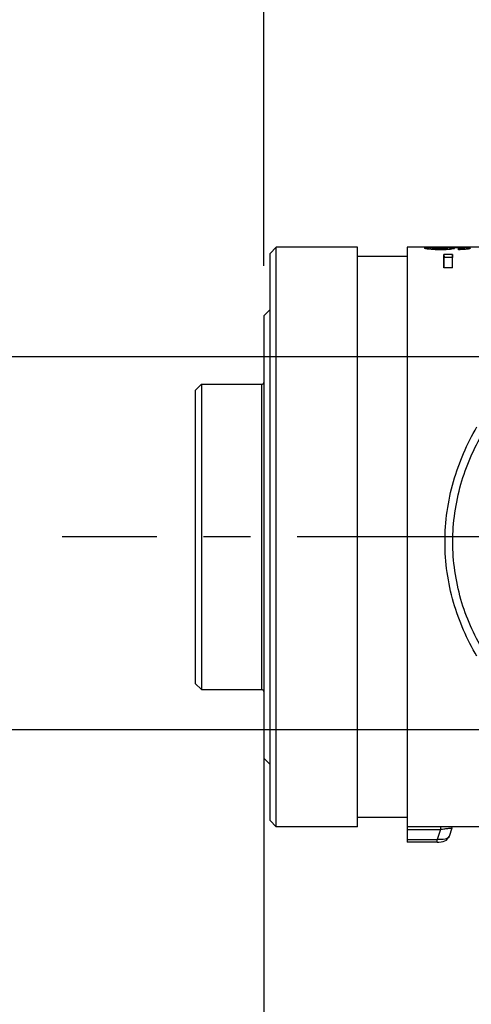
# Model space of a CAD drawing. Header units: millimetres. Extents: x 5828 to 6704, y 123 to 421.
# Tile 93 of 256: x 6372.85 to 6376.47, y 271.62 to 279.52. Entities that reach past the tile are written whole.
import ezdxf
from ezdxf import colors
from ezdxf.entities.mleader import LeaderData, LeaderLine
from ezdxf.math import Vec2, Vec3

# ---------------------------------------------------------------- set-up
doc = ezdxf.new("R2010")
doc.units = ezdxf.units.MM
doc.linetypes.add('CENTER', pattern=[0.6, 0.375, -0.075, 0.075, -0.075])
for name, color, linetype in [('中心线', 7, 'Continuous'), ('外形图', 7, 'Continuous'), ('多重引线', 7, 'Continuous'), ('尺寸标注', 7, 'Continuous')]:
    doc.layers.add(name, color=color, linetype=linetype)
doc.styles.add('微软雅黑', font='msyh.ttc', dxfattribs={"height": 1.5})
doc.styles.add('思源黑', font='SourceHanSansCN-Normal.ttf')
doc.dimstyles.new('尺寸标注_1_20比例', dxfattribs={"dimtxt": 1.5, "dimasz": 1.25, "dimexe": 0.5, "dimexo": 0.4, "dimgap": 0.5, "dimtad": 1, "dimdec": 1, "dimlfac": 20, "dimdsep": 46, "dimtxsty": '微软雅黑', "dimcen": 0.09, "dimadec": 0, "dimazin": 0, "dimtp": 0.01, "dimtm": 0.01, "dimtfac": 1, "dimtdec": 1, "dimtofl": 0, "dimtmove": 0, "dimatfit": 3, "dimfxl": 1, "dimtolj": 1, "dimarcsym": 0})

# ---------------------------------------------------------------- blocks, each defined once
blk = doc.blocks.new('*D1080')
at = {"layer": 'Defpoints', "color": 0}
for p in [(6374.8045, 277.1443), (6379.9544, 273.8211), (6374.8045, 267.4484)]:
    blk.add_point(p, dxfattribs=at)
at = {"layer": '尺寸标注', "color": 0, "lineweight": -2}
for p, q in [((6374.8045, 276.7443), (6374.8045, 266.9484)), ((6379.9544, 273.4211), (6379.9544, 266.9484)), ((6378.7044, 267.4484), (6376.0545, 267.4484))]:
    blk.add_line(p, q, dxfattribs=at)
at = {"layer": '尺寸标注', "color": 0}
for points in [[(6376.0545, 267.6567), (6376.0545, 267.2401), (6374.8045, 267.4484)], [(6378.7044, 267.2401), (6378.7044, 267.6567), (6379.9544, 267.4484)]]:
    blk.add_solid(points, dxfattribs=at)
at = {"layer": '尺寸标注', "color": 0, "insert": (6377.2985, 268.72), "char_height": 1.5, "attachment_point": 5, "style": '微软雅黑'}
blk.add_mtext('\\A1;\\A1;{\\fAlibaba PuHuiTi 3.0 55 Regular|b0|i0|c134|p18;103}', dxfattribs=at)
blk = doc.blocks.new('*D1081')
at = {"layer": 'Defpoints', "color": 0}
for p in [(6374.8045, 284.7938), (6374.8045, 277.1443), (6378.7066, 275.3693)]:
    blk.add_point(p, dxfattribs=at)
at = {"layer": '尺寸标注', "color": 0, "lineweight": -2}
for p, q in [((6374.8045, 277.5443), (6374.8045, 285.2938)), ((6378.7066, 275.7693), (6378.7066, 285.2938)), ((6377.4566, 284.7938), (6376.0545, 284.7938))]:
    blk.add_line(p, q, dxfattribs=at)
at = {"layer": '尺寸标注', "color": 0}
for points in [[(6376.0545, 285.0021), (6376.0545, 284.5854), (6374.8045, 284.7938)], [(6377.4566, 284.5854), (6377.4566, 285.0021), (6378.7066, 284.7938)]]:
    blk.add_solid(points, dxfattribs=at)
at = {"layer": '尺寸标注', "color": 0, "insert": (6376.6778, 286.0654), "char_height": 1.5, "attachment_point": 5, "style": '微软雅黑'}
blk.add_mtext('\\A1;\\A1;{\\fAlibaba PuHuiTi 3.0 55 Regular|b0|i0|c134|p18;78}', dxfattribs=at)
blk = doc.blocks.new('*D1086')
at = {"layer": 'Defpoints', "color": 0}
for p in [(6374.8045, 277.1443), (6410.7045, 221.4555), (6410.7045, 217.572)]:
    blk.add_point(p, dxfattribs=at)
at = {"layer": '尺寸标注', "color": 0, "lineweight": -2}
for p, q in [((6374.8045, 276.7443), (6374.8045, 217.072)), ((6410.7045, 221.0555), (6410.7045, 217.072)), ((6376.0545, 217.572), (6409.4545, 217.572))]:
    blk.add_line(p, q, dxfattribs=at)
at = {"layer": '尺寸标注', "color": 0}
for points in [[(6376.0545, 217.7803), (6376.0545, 217.3636), (6374.8045, 217.572)], [(6409.4545, 217.3636), (6409.4545, 217.7803), (6410.7045, 217.572)]]:
    blk.add_solid(points, dxfattribs=at)
at = {"layer": '尺寸标注', "color": 0, "insert": (6392.7545, 218.8436), "char_height": 1.5, "attachment_point": 5, "style": '微软雅黑'}
blk.add_mtext('\\A1;\\A1;{\\fAlibaba PuHuiTi 3.0 55 Regular|b0|i0|c134|p18;718}', dxfattribs=at)
blk = doc.blocks.new('*D1152')
at = {"layer": 'Defpoints', "color": 0}
for p in [(6379.9545, 276.8145), (6368.7861, 273.8211), (6379.9545, 273.8211)]:
    blk.add_point(p, dxfattribs=at)
at = {"layer": '尺寸标注', "color": 0, "lineweight": -2}
for p, q in [((6368.7861, 278.0645), (6368.7861, 279.3145)), ((6379.5545, 276.8145), (6368.2861, 276.8145)), ((6379.5545, 273.8211), (6368.2861, 273.8211)), ((6368.7861, 272.5711), (6368.7861, 268.1946))]:
    blk.add_line(p, q, dxfattribs=at)
at = {"layer": '尺寸标注', "color": 0}
for points in [[(6368.5778, 278.0645), (6368.9944, 278.0645), (6368.7861, 276.8145)], [(6368.9944, 272.5711), (6368.5778, 272.5711), (6368.7861, 273.8211)]]:
    blk.add_solid(points, dxfattribs=at)
at = {"layer": '尺寸标注', "color": 0, "insert": (6367.5109, 269.7578), "char_height": 1.5, "attachment_point": 5, "rotation": 90, "style": '微软雅黑'}
blk.add_mtext('\\A1;\\A1;60', dxfattribs=at)

msp = doc.modelspace()

# ---------------------------------------------------------------- linework, layer by layer
at = {"layer": '中心线', "linetype": 'CENTER', "ltscale": 5}
msp.add_line((6415.9466, 275.3693), (6373.1881, 275.3693), dxfattribs=at)
at = {"layer": '外形图', "linetype": 'ByBlock'}
for p, q in [((6374.8545, 277.6443), (6374.9045, 277.6943)), ((6374.9045, 273.0443), (6374.9045, 277.6943)), ((6375.5545, 277.6943), (6374.9045, 277.6943)), ((6375.5545, 273.0443), (6375.5545, 277.6943)), ((6375.9545, 277.6943), (6375.9545, 272.9195)), ((6376.1456, 277.6943), (6375.9545, 277.6943)), ((6376.0934, 277.6862), (6376.0934, 277.6863)), ((6376.1365, 277.6922), (6376.1373, 277.6764)), ((6376.2138, 277.6943), (6376.1456, 277.6943)), ((6376.151, 277.6863), (6376.15, 277.6752)), ((6376.1697, 277.6833), (6376.1693, 277.674)), ((6376.2173, 277.6943), (6376.2138, 277.6943)), ((6376.2138, 277.6933), (6376.2204, 277.6933)), ((6376.2168, 277.6819), (6376.2168, 277.6729)), ((6376.5856, 277.6943), (6376.2173, 277.6943)), ((6376.2577, 277.6934), (6376.2577, 277.6888)), ((6376.2577, 277.6934), (6376.2587, 277.6934)), ((6376.2597, 277.6832), (6376.2602, 277.6737)), ((6376.2757, 277.6861), (6376.2768, 277.6745)), ((6376.2903, 277.6933), (6376.2962, 277.6933)), ((6376.3486, 277.6931), (6376.3485, 277.6894)), ((6376.364, 277.6738), (6376.364, 277.6825)), ((6376.3729, 277.6929), (6376.3743, 277.6929)), ((6376.3932, 277.6836), (6376.3937, 277.6746)), ((6376.402, 277.6859), (6376.403, 277.675)), ((6376.4115, 277.6921), (6376.4106, 277.6755)), ((6376.447, 277.6899), (6376.4462, 277.6799)), ((6376.4583, 277.6855), (6376.4583, 277.6854)), ((6374.8545, 273.0943), (6374.8545, 277.6443)), ((6375.9545, 277.6193), (6375.5545, 277.6193)), ((6376.2475, 277.528), (6376.2475, 277.6365)), ((6376.3175, 277.6365), (6376.2475, 277.6365)), ((6376.2475, 277.6365), (6376.2497, 277.6116)), ((6376.2497, 277.528), (6376.2497, 277.6116)), ((6376.3153, 277.6116), (6376.2497, 277.6116)), ((6376.3175, 277.6365), (6376.3153, 277.6116)), ((6376.3153, 277.528), (6376.3153, 277.6116)), ((6376.3175, 277.528), (6376.3175, 277.6365)), ((6376.3175, 277.528), (6376.2475, 277.528)), ((6374.8045, 277.1443), (6374.8545, 277.1943)), ((6374.8045, 277.1443), (6374.8045, 273.5943)), ((6374.3045, 276.5943), (6374.2545, 276.5443)), ((6374.3045, 276.5943), (6374.3045, 274.1443)), ((6374.3045, 276.5943), (6374.7895, 276.5943)), ((6374.7895, 274.1443), (6374.7895, 276.5943)), ((6374.2545, 276.5443), (6374.2545, 274.1943)), ((6374.3045, 274.1443), (6374.2545, 274.1943)), ((6374.3045, 274.1443), (6374.7895, 274.1443)), ((6374.8045, 273.5943), (6374.8545, 273.5443)), ((6375.9545, 273.1193), (6375.5545, 273.1193)), ((6374.8545, 273.0943), (6374.9045, 273.0443)), ((6375.5545, 273.0443), (6374.9045, 273.0443)), ((6376.5856, 273.0443), (6375.9545, 273.0443)), ((6375.9545, 273.0217), (6376.2193, 273.0217)), ((6376.2193, 273.0217), (6376.1937, 272.943)), ((6376.2193, 273.0443), (6376.2193, 273.0217)), ((6376.3105, 273.0317), (6376.2892, 272.966)), ((6375.9545, 272.943), (6376.1937, 272.943)), ((6376.1937, 272.9195), (6376.1937, 272.943)), ((6376.1937, 272.9195), (6375.9545, 272.9195))]:
    msp.add_line(p, q, dxfattribs=at)
for points in [[(6376.3105, 273.0317), (6376.3148, 273.0424), (6376.3159, 273.0443)], [(6376.1937, 272.9195), (6376.2077, 272.9199), (6376.226, 272.9219), (6376.2421, 272.9253), (6376.2559, 272.9304), (6376.2675, 272.9371), (6376.2775, 272.946), (6376.2859, 272.9581), (6376.2892, 272.966)]]:
    msp.add_lwpolyline(points, dxfattribs=at)
for centre, radius, start, end in [((6376.1856, 276.1063), 1.5867, 90.94773, 91.77214), ((6376.2043, 275.1018), 2.5914, 90.78664, 90.993), ((6376.2306, 272.9535), 4.7398, 90.20325, 90.74833), ((6376.2563, 266.9203), 10.7731, 89.9924, 90.19071), ((6375.9131, 277.7898), 0.3959, 343.24311, 344.11217), ((6376.2786, 267.6771), 10.0162, 89.59934, 89.89894), ((6376.3158, 273.0601), 4.6332, 89.29351, 89.59395), ((6374.7895, 276.6093), 0.015, 270, 0), ((6374.7895, 274.1293), 0.015, 0, 90)]:
    msp.add_arc(centre, radius, start, end, dxfattribs=at)
for points, knots in [([(6376.0934, 277.6863), (6376.0934, 277.6898), (6376.1153, 277.6902), (6376.1254, 277.6919), (6376.1365, 277.6922)], [0, 0, 0, 0, 0.240708, 1, 1, 1, 1]), ([(6376.1283, 277.6773), (6376.1194, 277.6783), (6376.1102, 277.6805), (6376.0937, 277.683), (6376.0934, 277.6862)], [0, 0, 0, 0, 0.735476, 1, 1, 1, 1]), ([(6376.1689, 277.6888), (6376.1645, 277.6886), (6376.1603, 277.6875), (6376.151, 277.6879), (6376.151, 277.6863)], [0, 0, 0, 0, 0.737741, 1, 1, 1, 1]), ([(6376.151, 277.6863), (6376.151, 277.6844), (6376.1609, 277.685), (6376.1652, 277.6836), (6376.1697, 277.6833)], [0, 0, 0, 0, 0.287333, 1, 1, 1, 1]), ([(6376.2587, 277.6888), (6376.2554, 277.689), (6376.2404, 277.6896), (6376.2255, 277.6897), (6376.2138, 277.6897)], [0, 0, 0, 0, 0.223725, 1, 1, 1, 1]), ([(6376.2168, 277.6819), (6376.2207, 277.6819), (6376.235, 277.682), (6376.2493, 277.6824), (6376.2597, 277.6832)], [0, 0, 0, 0, 0.276142, 1, 1, 1, 1]), ([(6376.2757, 277.6861), (6376.2757, 277.6877), (6376.2669, 277.6875), (6376.2629, 277.6885), (6376.2587, 277.6888)], [0, 0, 0, 0, 0.278126, 1, 1, 1, 1]), ([(6376.2597, 277.6832), (6376.2637, 277.6835), (6376.2675, 277.6845), (6376.2757, 277.6847), (6376.2757, 277.6861)], [0, 0, 0, 0, 0.740293, 1, 1, 1, 1]), ([(6376.2962, 277.6898), (6376.2958, 277.6884), (6376.2951, 277.6856), (6376.2943, 277.6828), (6376.2939, 277.6814)], [0, 0, 0, 0, 0.499961, 1, 1, 1, 1]), ([(6376.3742, 277.6888), (6376.3681, 277.689), (6376.3421, 277.6897), (6376.3161, 277.6898), (6376.2962, 277.6898)], [0, 0, 0, 0, 0.235216, 1, 1, 1, 1]), ([(6376.2962, 277.6898), (6376.3053, 277.6894), (6376.3139, 277.6879), (6376.332, 277.6872), (6376.332, 277.6841)], [0, 0, 0, 0, 0.747287, 1, 1, 1, 1]), ([(6376.332, 277.684), (6376.3318, 277.6811), (6376.3167, 277.6793), (6376.3085, 277.6773), (6376.3006, 277.6764)], [0, 0, 0, 0, 0.268066, 1, 1, 1, 1]), ([(6376.364, 277.6825), (6376.3668, 277.6825), (6376.3765, 277.6828), (6376.3863, 277.683), (6376.3932, 277.6836)], [0, 0, 0, 0, 0.287185, 1, 1, 1, 1]), ([(6376.402, 277.6859), (6376.402, 277.6886), (6376.3871, 277.6863), (6376.3808, 277.6885), (6376.3742, 277.6888)], [0, 0, 0, 0, 0.28918, 1, 1, 1, 1]), ([(6376.3932, 277.6836), (6376.3955, 277.6838), (6376.3979, 277.684), (6376.402, 277.6851), (6376.402, 277.6859)], [0, 0, 0, 0, 0.746291, 1, 1, 1, 1]), ([(6376.4115, 277.6921), (6376.4152, 277.6919), (6376.4271, 277.6915), (6376.4389, 277.6909), (6376.447, 277.6899)], [0, 0, 0, 0, 0.315667, 1, 1, 1, 1]), ([(6376.447, 277.6899), (6376.4488, 277.6897), (6376.4523, 277.6891), (6376.4583, 277.6878), (6376.4583, 277.6855)], [0, 0, 0, 0, 0.453949, 1, 1, 1, 1]), ([(6376.4519, 277.6814), (6376.4515, 277.6812), (6376.4508, 277.681), (6376.45, 277.6808), (6376.4497, 277.6807)], [0, 0, 0, 0, 0.478759, 1, 1, 1, 1]), ([(6376.4583, 277.6854), (6376.4582, 277.6846), (6376.4559, 277.6826), (6376.4536, 277.6819), (6376.4519, 277.6814)], [0, 0, 0, 0, 0.320137, 1, 1, 1, 1]), ([(6376.2192, 277.6729), (6376.2109, 277.6729), (6376.1805, 277.6732), (6376.1501, 277.6747), (6376.1283, 277.6773)], [0, 0, 0, 0, 0.274995, 1, 1, 1, 1]), ([(6376.3006, 277.6764), (6376.2943, 277.6758), (6376.2672, 277.6735), (6376.24, 277.6729), (6376.2192, 277.6729)], [0, 0, 0, 0, 0.233201, 1, 1, 1, 1]), ([(6376.4339, 277.6778), (6376.4291, 277.6771), (6376.4059, 277.6746), (6376.3825, 277.674), (6376.364, 277.6738)], [0, 0, 0, 0, 0.208443, 1, 1, 1, 1]), ([(6376.2567, 275.3287), (6376.2566, 275.4924), (6376.3023, 275.8162), (6376.4325, 276.1152), (6376.5128, 276.2519)], [0, 0, 0, 0, 0.507851, 1, 1, 1, 1]), ([(6376.3189, 275.3295), (6376.3191, 275.4852), (6376.3629, 275.7934), (6376.4867, 276.0782), (6376.5639, 276.208)], [0, 0, 0, 0, 0.507776, 1, 1, 1, 1]), ([(6376.5128, 274.4123), (6376.4323, 274.5472), (6376.3019, 274.8438), (6376.2566, 275.1657), (6376.2567, 275.3287)], [0, 0, 0, 0, 0.49071, 1, 1, 1, 1]), ([(6376.5639, 274.4573), (6376.4866, 274.5853), (6376.3625, 274.868), (6376.3191, 275.1743), (6376.3189, 275.3295)], [0, 0, 0, 0, 0.490793, 1, 1, 1, 1]), ([(6376.2193, 273.0217), (6376.2314, 273.0241), (6376.2528, 273.0277), (6376.285, 273.0327), (6376.297, 273.0309), (6376.3111, 273.0334), (6376.3105, 273.0317)], [0, 0, 0, 0, 0.402567, 0.741284, 0.941129, 1, 1, 1, 1]), ([(6376.2892, 272.966), (6376.2853, 272.954), (6376.2467, 272.9395), (6376.2149, 272.9406), (6376.1937, 272.943)], [0, 0, 0, 0, 0.372136, 1, 1, 1, 1])]:
    msp.add_open_spline(points, degree=3, knots=knots, dxfattribs=at)
for points in [[(6376.2138, 277.6897), (6376.1989, 277.6897), (6376.1839, 277.6896), (6376.1689, 277.6888)], [(6376.1697, 277.6833), (6376.1854, 277.6822), (6376.2011, 277.6819), (6376.2168, 277.6819)], [(6376.2587, 277.6934), (6376.2693, 277.6934), (6376.2798, 277.6934), (6376.2903, 277.6933)], [(6376.3743, 277.6929), (6376.3867, 277.6927), (6376.3991, 277.6925), (6376.4115, 277.6921)], [(6376.4497, 277.6807), (6376.4445, 277.6793), (6376.4392, 277.6785), (6376.4339, 277.6778)]]:
    msp.add_open_spline(points, degree=3, dxfattribs=at)

# ---------------------------------------------------------------- dimensions: what is measured, and where the dimension line sits
at = {"layer": '尺寸标注'}
for base, p1, picture, middle in [((6374.8045, 284.7938), (6378.7066, 275.3693), '*D1081', (6376.6778, 284.7938)), ((6374.8045, 267.4484), (6379.9544, 273.8211), '*D1080', (6377.2985, 267.4484))]:
    dim = msp.add_linear_dim(base=base, p1=p1, p2=(6374.8045, 277.1443), text='\\A1;{\\fAlibaba PuHuiTi 3.0 55 Regular|b0|i0|c134|p18;<>}', dimstyle='尺寸标注_1_20比例', dxfattribs=at)
    dim.commit()
    dim.dimension.update_dxf_attribs({"geometry": picture, "text_midpoint": middle, "dimtype": 160})
dim = msp.add_linear_dim(base=(6368.7861, 273.8211), p1=(6379.9545, 276.8145), p2=(6379.9545, 273.8211), angle=90, text='\\A1;60', dimstyle='尺寸标注_1_20比例', override={"dimtxsty": '微软雅黑'}, dxfattribs=at)
dim.commit()
dim.dimension.update_dxf_attribs({"geometry": '*D1152', "text_midpoint": (6367.5109, 269.7578)})
dim = msp.add_linear_dim(base=(6410.7045, 217.572), p1=(6374.8045, 277.1443), p2=(6410.7045, 221.4555), text='\\A1;{\\fAlibaba PuHuiTi 3.0 55 Regular|b0|i0|c134|p18;<>}', dimstyle='尺寸标注_1_20比例', dxfattribs=at)
dim.commit()
dim.dimension.update_dxf_attribs({"geometry": '*D1086', "text_midpoint": (6392.7545, 218.8436)})

# ---------------------------------------------------------------- leaders
at = {"layer": '多重引线'}
ml = msp.add_multileader_mtext('Standard', dxfattribs=at)
ml.set_content('\\pxqc;{\\fAlibaba PuHuiTi 3.0 55 Regular|b0|i0|c134|p18;4×M3 depth6}', style='思源黑')
ml.set_leader_properties(linetype='ByLayer')
ml.build(insert=Vec2(0, 0))
ml.multileader.update_dxf_attribs({"text_left_attachment_type": 5, "text_right_attachment_type": 5, "dogleg_length": 2, "arrow_head_size": 1.25})
ctx = ml.context
ctx.base_point, ctx.char_height, ctx.arrow_head_size, ctx.landing_gap_size, ctx.plane_origin = Vec3(6357.032, 282.8028), 1.5, 1.25, 0.5, Vec3(6380.3729, 278.1453)
ctx.left_attachment, ctx.right_attachment, ctx.text_align_type = 5, 5, 1
notes = []
notes.append((ctx, [(0, (1, 1, 0), (6373.1516, 282.8028), (-1, 0), 2, [(0, [(6379.9545, 276.8145)], 0, [])])]))
ctx.mtext.insert, ctx.mtext.alignment, ctx.mtext.flow_direction = Vec3(6364.0918, 284.8778), 2, 5
for ctx, leaders in notes:
    for number, flags, end, landing, length, lines in leaders:
        leader = LeaderData()
        leader.index, (leader.has_last_leader_line, leader.has_dogleg_vector, leader.attachment_direction) = number, flags
        leader.last_leader_point, leader.dogleg_vector, leader.dogleg_length = Vec3(end), Vec3(landing), length
        for number, points, colour, breaks in lines:
            line = LeaderLine()
            line.index, line.vertices, line.color, line.breaks = number, Vec3.list(points), colors.encode_raw_color(colour), breaks
            leader.lines.append(line)
        ctx.leaders.append(leader)

doc.saveas('drawing.dxf')
